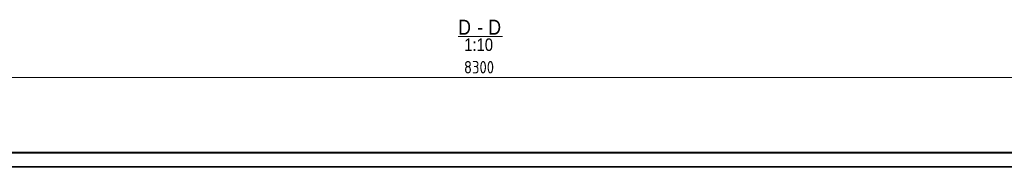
# Model space of a CAD drawing. Header units: millimetres. Extents: x 1 to 1188, y 1 to 840.
# Tile 2 of 6: x 401 to 794, y 254 to 313. Entities that reach past the tile are written whole.
import ezdxf

# ---------------------------------------------------------------- set-up
doc = ezdxf.new("R2010")
doc.units = ezdxf.units.MM
doc.header["$LTSCALE"] = 0.6
doc.linetypes.add('XKITLINE00', pattern=[0])
for name, color, linetype, lineweight in [('OtherObjectType', 1, 'Continuous', 0), ('Part', 2, 'Continuous', 0), ('Z-DIMENSIONS', 1, 'Continuous', 0)]:
    doc.layers.add(name, color=color, linetype=linetype, lineweight=lineweight)
doc.styles.add('ARIAL', font='ARIAL.TTF')
doc.styles.add('ISOCPEUR', font='ISOCPEUR.TTF')

msp = doc.modelspace()

# ---------------------------------------------------------------- linework, layer by layer
at = {"layer": 'OtherObjectType', "color": 6, "linetype": 'XKITLINE00', "lineweight": 0}
msp.add_line((576.02, 306.58), (593.84, 306.58), dxfattribs=at)
at = {"layer": 'Part', "color": 2, "linetype": 'XKITLINE00', "lineweight": 0}
for p, q in [((999.39, 260.3), (189.48, 260.3)), ((999.39, 260), (189.48, 260)), ((189.48, 254.6), (999.39, 254.6)), ((999.39, 254.3), (189.48, 254.3))]:
    msp.add_line(p, q, dxfattribs=at)
at = {"layer": 'Z-DIMENSIONS', "color": 7, "linetype": 'XKITLINE00', "lineweight": 0}
msp.add_line((169.39, 290.23), (999.39, 290.23), dxfattribs=at)

# ---------------------------------------------------------------- texts
at = {"layer": 'OtherObjectType', "color": 6, "style": 'ARIAL', "width": 0.85}
for s, height, p in [('D', 6, (576.02, 307.33)), ('D', 6, (588.06, 307.33)), ('-', 6, (583.6, 307.33)), ('1:10', 5, (578.44, 300.83))]:
    msp.add_text(s, height=height, dxfattribs=at).set_placement(p)
at = {"layer": 'Z-DIMENSIONS', "color": 3, "style": 'ISOCPEUR', "width": 0.85}
msp.add_text('8300', height=5, dxfattribs=at).set_placement((578.37, 291.83))

doc.saveas('drawing.dxf')
